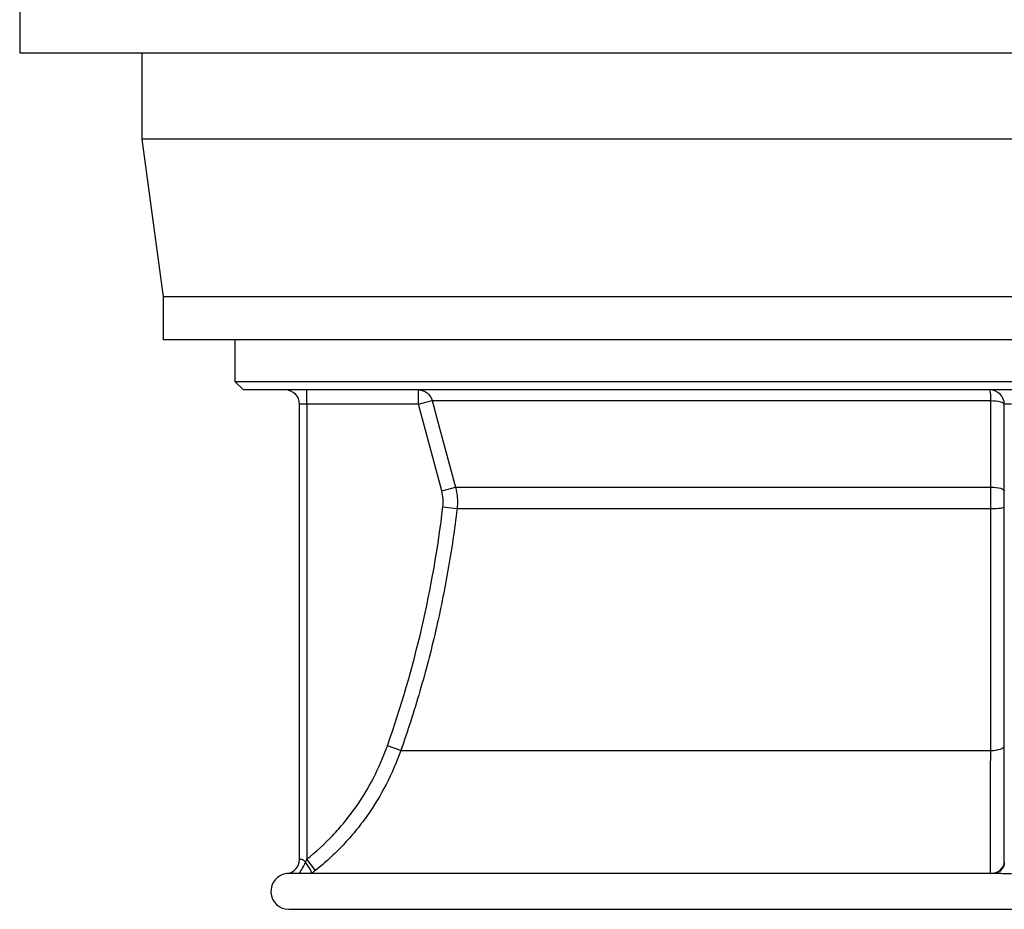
# Model space of a CAD drawing. Header units: millimetres. Extents: x 1309 to 2709, y 450 to 3578.
# Tile 1 of 8: x 1309 to 1995, y 450 to 1070. Entities that reach past the tile are written whole.
import ezdxf

# ---------------------------------------------------------------- set-up
doc = ezdxf.new("R2010")
doc.units = ezdxf.units.MM

msp = doc.modelspace()

# ---------------------------------------------------------------- linework, layer by layer
at = {"color": 7, "linetype": 'Continuous', "lineweight": 25}
for p, q in [((1309.11, 1083.55), (1309.11, 1046.55)), ((1309.11, 1046.55), (2709.11, 1046.55)), ((1394.11, 1046.55), (1394.11, 986.55)), ((1394.11, 986.55), (1409.11, 876.55)), ((2624.11, 986.55), (1394.11, 986.55)), ((1409.11, 876.55), (1409.11, 846.55)), ((2609.11, 876.55), (1409.11, 876.55)), ((2609.11, 846.55), (1409.11, 846.55)), ((1459.11, 846.55), (1459.11, 817.66)), ((1459.11, 817.66), (1465.11, 811.66)), ((1459.11, 817.66), (2559.11, 817.66)), ((2553.11, 811.66), (1465.11, 811.66)), ((1509.11, 801.76), (1509.11, 811.66)), ((1586.9, 801.76), (1586.9, 811.66)), ((1587, 801.69), (1596.55, 804.25)), ((1596.55, 804.25), (1985.66, 804.25)), ((1509.11, 801.76), (1504.11, 801.76)), ((1504.11, 484.43), (1504.11, 801.76)), ((1586.9, 801.76), (1509.11, 801.76)), ((1509.11, 801.76), (1509.11, 484.55)), ((1603.17, 741.42), (1587, 801.69)), ((2000.11, 801.66), (1995.11, 801.66)), ((1995.11, 482.59), (1995.11, 801.66)), ((1603.17, 741.42), (1612.72, 743.98)), ((1612.72, 743.98), (1985.68, 743.98)), ((1603.98, 730.09), (1613.8, 728.93)), ((1613.8, 728.93), (1985.69, 728.93)), ((1574.62, 560.34), (1565.3, 563.62)), ((1574.62, 560.34), (1985.62, 560.34)), ((1515.28, 476.82), (1509.11, 484.55)), ((1988.48, 474.66), (1496.79, 474.66)), ((1496.61, 449.66), (2521.61, 449.66))]:
    msp.add_line(p, q, dxfattribs=at)
at = {"color": 1, "linetype": 'Continuous', "lineweight": 25}
msp.add_line((1495.31, 474.59), (1495.28, 474.59), dxfattribs=at)
at = {"color": 7, "linetype": 'Continuous', "lineweight": 25, "flags": 128}
for points in [[(1596.55, 804.25), (1601.68, 785.12), (1612.72, 743.98)], [(1985.66, 804.25), (1987.53, 804.18), (1989.31, 804.01), (1990.94, 803.77), (1992.37, 803.44), (1993.53, 803.06), (1994.4, 802.62), (1994.93, 802.15), (1995.11, 801.66)], [(1985.68, 743.98), (1985.67, 763.3), (1985.66, 804.25)], [(1985.68, 743.98), (1987.55, 743.91), (1989.33, 743.75), (1990.96, 743.5), (1992.38, 743.17), (1993.54, 742.79), (1994.4, 742.35), (1994.93, 741.88), (1995.11, 741.39)], [(1985.69, 728.93), (1987.56, 728.96), (1989.34, 729.04), (1990.96, 729.15), (1992.38, 729.3), (1993.54, 729.47), (1994.4, 729.67), (1994.93, 729.88), (1995.11, 730.1)], [(1985.62, 560.34), (1987.49, 560.43), (1989.28, 560.64), (1990.92, 560.95), (1992.36, 561.37), (1993.53, 561.86), (1994.39, 562.42), (1994.93, 563.03), (1995.11, 563.66)], [(1512.52, 474.66), (1512.59, 474.97), (1512.47, 475.53), (1512.16, 476.31), (1511.66, 477.29), (1510.99, 478.44), (1510.18, 479.72), (1509.25, 481.09), (1508.23, 482.51)], [(1985.4, 474.66), (1987.31, 474.85), (1989.13, 475.33), (1990.81, 476.07), (1992.28, 477.06), (1993.48, 478.25), (1994.37, 479.61), (1994.92, 481.07), (1995.11, 482.59)]]:
    msp.add_lwpolyline(points, dxfattribs=at)
at = {"color": 7, "linetype": 'Continuous', "lineweight": 25}
for centre, radius, start, end in [((1494.21, 801.76), 9.9, 360, 90), ((1985.11, 801.66), 10, 0, 90), ((1956.06, 805.78), 29.64, 357.02967, 11.43456), ((1494.21, 484.43), 9.9, 276.21279, 359.99999), ((1496.61, 462.16), 12.5, 96.08919, 270)]:
    msp.add_arc(centre, radius, start, end, dxfattribs=at)
at = {"color": 1, "linetype": 'Continuous', "lineweight": 25}
msp.add_arc((1473.5, 496.75), 37.51, 323.91337, 337.65976, dxfattribs=at)
at = {"color": 7, "linetype": 'Continuous', "lineweight": 25}
for points, knots in [([(1586.9, 811.66), (1588.07, 811.65), (1589.24, 811.64), (1590.22, 811.09), (1590.23, 811.09)], [0, 0, 0, 0, 0.99357, 1, 1, 1, 1]), ([(1587, 801.69), (1587, 801.7), (1586.99, 801.71), (1586.99, 801.71), (1586.98, 801.72), (1586.97, 801.73), (1586.97, 801.74), (1586.96, 801.75), (1586.95, 801.75), (1586.94, 801.76), (1586.93, 801.76), (1586.91, 801.76), (1586.9, 801.76)], [0, 0, 0, 0, 0.0000294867, 0.0000294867, 0.0000294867, 0.0000632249, 0.0000632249, 0.0000632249, 0.0000969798, 0.0000969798, 0.0000969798, 0.0001307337, 0.0001307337, 0.0001307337, 0.0001307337]), ([(1612.72, 743.98), (1613.38, 741.52), (1613.79, 739.03), (1614.07, 735.26), (1614.1, 734), (1614.04, 731.47), (1613.95, 730.2), (1613.8, 728.93)], [0, 0, 0, 0, 0.5, 0.5, 0.75, 0.75, 1, 1, 1, 1]), ([(1985.69, 728.93), (1985.7, 731.46), (1985.7, 733.99), (1985.7, 737.75), (1985.69, 739), (1985.69, 741.5), (1985.68, 742.75), (1985.68, 743.98)], [0, 0, 0, 0, 0.5, 0.5, 0.75, 0.75, 1, 1, 1, 1]), ([(1565.3, 563.62), (1574.82, 590.65), (1582.79, 618.04), (1595.69, 673.53), (1600.61, 701.63), (1603.98, 730.09)], [0, 0, 0, 0, 0.5, 0.5, 1, 1, 1, 1]), ([(1613.8, 728.93), (1612.95, 721.75), (1612, 714.58), (1609.91, 700.27), (1608.76, 693.13), (1605.02, 671.79), (1602.14, 657.63), (1597.24, 636.51), (1595.5, 629.49), (1591.84, 615.51), (1589.92, 608.54), (1583.85, 587.74), (1579.43, 573.98), (1574.62, 560.34)], [0, 0, 0, 0, 0.125, 0.125, 0.25, 0.25, 0.5, 0.5, 0.625, 0.625, 0.75, 0.75, 1, 1, 1, 1]), ([(1985.62, 560.34), (1985.62, 567.16), (1985.63, 574.01), (1985.63, 587.78), (1985.64, 594.69), (1985.65, 615.49), (1985.66, 629.47), (1985.67, 650.59), (1985.67, 657.65), (1985.68, 671.82), (1985.68, 678.92), (1985.69, 700.27), (1985.69, 714.57), (1985.69, 728.93)], [0, 0, 0, 0, 0.125, 0.125, 0.25, 0.25, 0.5, 0.5, 0.625, 0.625, 0.75, 0.75, 1, 1, 1, 1]), ([(1509.11, 484.55), (1515.55, 489.7), (1521.59, 495.26), (1530.04, 504.21), (1532.75, 507.29), (1536.67, 512.07), (1537.95, 513.69), (1540.45, 516.95), (1541.66, 518.61), (1547.58, 526.95), (1551.81, 533.9), (1559.3, 548.35), (1562.55, 555.84), (1565.3, 563.62)], [0, 0, 0, 0, 0.25, 0.25, 0.375, 0.375, 0.4375, 0.4375, 0.5, 0.5, 0.75, 0.75, 1, 1, 1, 1]), ([(1574.62, 560.34), (1571.73, 552.13), (1568.3, 544.22), (1560.41, 528.98), (1555.94, 521.64), (1549.7, 512.84), (1548.42, 511.1), (1545.79, 507.65), (1544.45, 505.94), (1540.31, 500.9), (1537.44, 497.64), (1532.96, 492.89), (1531.44, 491.34), (1528.35, 488.28), (1526.78, 486.78), (1521.98, 482.37), (1518.68, 479.54), (1515.28, 476.82)], [0, 0, 0, 0, 0.25, 0.25, 0.5, 0.5, 0.5625, 0.5625, 0.625, 0.625, 0.75, 0.75, 0.8125, 0.8125, 0.875, 0.875, 1, 1, 1, 1]), ([(1985.4, 474.66), (1985.42, 480.14), (1985.44, 486.07), (1985.48, 498.79), (1985.5, 505.57), (1985.53, 514.6), (1985.53, 516.44), (1985.54, 520.16), (1985.55, 522.05), (1985.56, 527.77), (1985.57, 531.67), (1985.58, 537.64), (1985.58, 539.65), (1985.59, 543.7), (1985.59, 545.74), (1985.6, 551.92), (1985.61, 556.09), (1985.62, 560.34)], [0, 0, 0, 0, 0.25, 0.25, 0.5, 0.5, 0.5625, 0.5625, 0.625, 0.625, 0.75, 0.75, 0.8125, 0.8125, 0.875, 0.875, 1, 1, 1, 1]), ([(1504.11, 484.43), (1504.11, 484.43), (1504.14, 484.44), (1504.26, 484.47), (1504.35, 484.49), (1504.58, 484.54), (1504.73, 484.56), (1505.08, 484.56), (1505.27, 484.55), (1505.71, 484.47), (1505.95, 484.39), (1506.43, 484.17), (1506.68, 484.02), (1507.15, 483.66), (1507.38, 483.45), (1507.81, 483), (1508.01, 482.75), (1508.19, 482.5)], [0, 0, 0, 0, 0.125, 0.125, 0.25, 0.25, 0.375, 0.375, 0.5, 0.5, 0.625, 0.625, 0.75, 0.75, 0.875, 0.875, 1, 1, 1, 1]), ([(1508.19, 482.5), (1508.2, 482.49), (1508.2, 482.49), (1508.2, 482.49), (1508.2, 482.49), (1508.2, 482.49), (1508.2, 482.49), (1508.2, 482.49), (1508.21, 482.49), (1508.21, 482.49), (1508.21, 482.49), (1508.21, 482.49), (1508.21, 482.49), (1508.21, 482.49), (1508.21, 482.49), (1508.22, 482.49), (1508.22, 482.49), (1508.22, 482.49), (1508.22, 482.5), (1508.22, 482.5), (1508.23, 482.5), (1508.23, 482.51)], [0, 0, 0, 0, 0.00000745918, 0.00000745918, 0.00000745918, 0.00001293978, 0.00001293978, 0.00001293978, 0.00001714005, 0.00001714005, 0.00001714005, 0.00002135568, 0.00002135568, 0.00002135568, 0.00002653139, 0.00002653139, 0.00002653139, 0.00003501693, 0.00003501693, 0.00003501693, 0.00004871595, 0.00004871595, 0.00004871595, 0.00004871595]), ([(1995.11, 482.59), (1995.09, 482.22), (1995.06, 481.46), (1994.74, 480.14), (1994.16, 478.79), (1993.29, 477.48), (1992.2, 476.37), (1991.05, 475.56), (1990.03, 475.06), (1989.19, 474.79), (1988.66, 474.68), (1988.39, 474.66), (1988.42, 474.66), (1988.43, 474.66)], [0, 0, 0, 0, 0.098318, 0.206951, 0.321624, 0.438964, 0.56271, 0.670458, 0.7657, 0.849117, 0.921293, 0.980218, 1, 1, 1, 1]), ([(1496.96, 474.65), (1496.81, 474.66), (1496.05, 474.67), (1495.46, 474.6), (1495.35, 474.59), (1495.31, 474.59)], [0, 0, 0, 0, 0.131429, 0.694556, 1, 1, 1, 1])]:
    msp.add_open_spline(points, degree=3, knots=knots, dxfattribs=at)
at = {"color": 1, "linetype": 'Continuous', "lineweight": 25}
for points, knots in [([(1590.23, 811.09), (1591.24, 810.61), (1593.28, 809.66), (1595.49, 807.16), (1596.21, 805.18), (1596.55, 804.25)], [0, 0, 0, 0, 0.346125, 0.694453, 1, 1, 1, 1]), ([(2000.15, 474.34), (1998.5, 474.36), (1995.31, 474.39), (1991.62, 474.58), (1989.41, 474.67), (1988.68, 474.65), (1988.49, 474.65)], [0, 0, 0, 0, 0.40208, 0.777186, 0.941377, 1, 1, 1, 1])]:
    msp.add_open_spline(points, degree=3, knots=knots, dxfattribs=at)
at = {"color": 7, "linetype": 'Continuous', "lineweight": 25}
for points in [[(1603.98, 730.09), (1604.21, 732.01), (1604.29, 735.81), (1603.67, 739.56), (1603.17, 741.42)], [(1508.23, 482.51), (1508.53, 483.19), (1508.82, 483.87), (1509.11, 484.55)], [(1515.28, 476.82), (1514.37, 476.09), (1513.45, 475.37), (1512.52, 474.66)]]:
    msp.add_open_spline(points, degree=3, dxfattribs=at)

doc.saveas('drawing.dxf')
